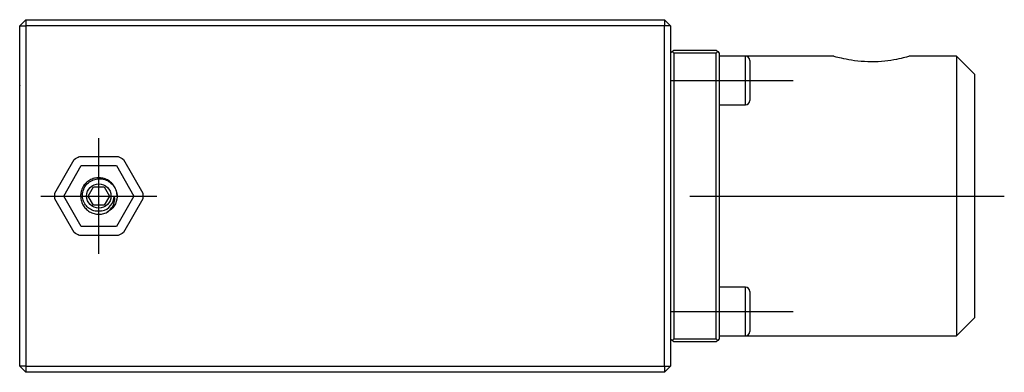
# Model space of a CAD drawing. Header units: inches. Extents: x 366 to 847, y 201 to 600.
# Tile 9 of 15: x 482 to 644, y 433 to 491. Entities that reach past the tile are written whole.
import ezdxf
from ezdxf.lldxf.tags import DXFTag

# ---------------------------------------------------------------- set-up
doc = ezdxf.new("R2010")
doc.units = ezdxf.units.IN
doc.header["$MEASUREMENT"] = 0
doc.layers.add('1', color=7, linetype='Continuous', true_color=0xffffff)
tags = doc.linetypes.add('CENTER', pattern=[2, 1.25, -0.25, 0.25, -0.25]).pattern_tags.tags
tags[10:11] = [DXFTag(74, 4), DXFTag(75, 0), DXFTag(340, '0'), DXFTag(46, 0.0), DXFTag(50, 0.0), DXFTag(44, 0.0), DXFTag(45, 0.0)]
tags[8:9] = [DXFTag(74, 4), DXFTag(75, 0), DXFTag(340, '0'), DXFTag(46, 0.0), DXFTag(50, 0.0), DXFTag(44, 0.0), DXFTag(45, 0.0)]
tags[6:7] = [DXFTag(74, 4), DXFTag(75, 0), DXFTag(340, '0'), DXFTag(46, 0.0), DXFTag(50, 0.0), DXFTag(44, 0.0), DXFTag(45, 0.0)]
tags[4:5] = [DXFTag(74, 4), DXFTag(75, 0), DXFTag(340, '0'), DXFTag(46, 0.0), DXFTag(50, 0.0), DXFTag(44, 0.0), DXFTag(45, 0.0)]

msp = doc.modelspace()

# ---------------------------------------------------------------- linework, layer by layer
at = {"layer": '1', "color": 27}
for p, q in [((483.04, 490.62), (482.04, 489.62)), ((483.04, 490.62), (588.04, 490.62)), ((483.04, 490.62), (483.04, 489.62)), ((588.04, 490.62), (588.04, 489.62)), ((589.04, 489.62), (588.04, 490.62)), ((482.04, 489.62), (483.04, 489.62)), ((482.04, 433.62), (482.04, 489.62)), ((483.04, 489.62), (483.04, 433.62)), ((588.04, 489.62), (483.04, 489.62)), ((588.04, 433.62), (588.04, 489.62)), ((589.04, 489.62), (588.04, 489.62)), ((589.04, 489.62), (589.04, 433.62)), ((491.84, 468.12), (498.25, 468.12)), ((487.81, 462.1), (491.01, 467.65)), ((499.07, 467.65), (502.27, 462.1)), ((493.31, 461.62), (494.18, 463.12)), ((494.18, 463.12), (495.91, 463.12)), ((495.91, 463.12), (496.77, 461.62)), ((494.18, 460.12), (493.31, 461.62)), ((496.77, 461.62), (495.91, 460.12)), ((497.54, 461.62), (497.63, 461.62)), ((491.01, 455.6), (487.81, 461.15)), ((495.91, 460.12), (494.18, 460.12)), ((502.27, 461.15), (499.07, 455.6)), ((498.25, 455.12), (491.84, 455.12)), ((482.04, 433.62), (483.04, 432.62)), ((483.04, 433.62), (482.04, 433.62)), ((483.04, 433.62), (483.04, 432.62)), ((483.04, 433.62), (588.04, 433.62)), ((588.04, 432.62), (483.04, 432.62)), ((588.04, 433.62), (589.04, 433.62)), ((588.04, 432.62), (589.04, 433.62)), ((588.04, 433.62), (588.04, 432.62))]:
    msp.add_line(p, q, dxfattribs=at)
at = {"layer": '1', "color": 251}
for p, q in [((589.29, 485.37), (589.54, 485.62)), ((589.54, 485.62), (596.54, 485.62)), ((596.54, 485.62), (596.79, 485.37)), ((589.04, 485.12), (589.29, 485.37)), ((589.54, 485.12), (589.29, 485.37)), ((596.54, 485.12), (589.54, 485.12)), ((589.54, 485.12), (589.54, 438.12)), ((596.79, 485.37), (596.54, 485.12)), ((596.54, 438.12), (596.54, 485.12)), ((596.79, 485.37), (597.04, 485.12)), ((597.04, 485.12), (597.04, 438.12)), ((601.34, 484.62), (597.04, 484.62)), ((601.34, 476.62), (601.34, 484.62)), ((615.86, 484.62), (601.34, 484.62)), ((636.04, 484.62), (628.27, 484.62)), ((639.04, 481.62), (636.04, 484.62)), ((636.04, 484.62), (636.04, 461.62)), ((602.04, 483.92), (602.04, 477.32)), ((639.04, 461.62), (639.04, 481.62)), ((597.04, 476.62), (601.34, 476.62)), ((636.04, 461.62), (636.04, 438.62)), ((639.04, 441.62), (639.04, 461.62)), ((601.34, 446.62), (597.04, 446.62)), ((601.34, 438.62), (601.34, 446.62)), ((602.04, 445.92), (602.04, 439.32)), ((636.04, 438.62), (639.04, 441.62)), ((589.04, 438.12), (589.29, 437.87)), ((589.29, 437.87), (589.54, 438.12)), ((589.54, 437.62), (589.29, 437.87)), ((589.54, 438.12), (596.54, 438.12)), ((596.54, 437.62), (589.54, 437.62)), ((596.54, 438.12), (596.79, 437.87)), ((596.79, 437.87), (596.54, 437.62)), ((597.04, 438.12), (596.79, 437.87)), ((597.04, 438.62), (601.34, 438.62)), ((601.34, 438.62), (636.04, 438.62))]:
    msp.add_line(p, q, dxfattribs=at)
at = {"layer": '1', "color": 23, "linetype": 'CENTER', "ltscale": 6.666667}
for p, q in [((589.19, 480.62), (609.19, 480.62)), ((589.19, 442.62), (609.19, 442.62))]:
    msp.add_line(p, q, dxfattribs=at)
at = {"layer": '1', "color": 23, "linetype": 'CENTER', "ltscale": 6.35}
for p, q in [((495.04, 452.1), (495.04, 471.15)), ((485.52, 461.62), (504.57, 461.62))]:
    msp.add_line(p, q, dxfattribs=at)
at = {"layer": '1', "color": 252}
for p, q in [((489.27, 461.62), (492.16, 466.62)), ((492.16, 466.62), (497.93, 466.62)), ((497.93, 466.62), (500.82, 461.62)), ((492.16, 456.62), (489.27, 461.62)), ((500.82, 461.62), (497.93, 456.62)), ((497.93, 456.62), (492.16, 456.62))]:
    msp.add_line(p, q, dxfattribs=at)
at = {"layer": '1', "color": 23, "linetype": 'CENTER', "ltscale": 7.385714}
msp.add_line((592.19, 461.62), (643.89, 461.62), dxfattribs=at)
at = {"layer": '1', "color": 27}
msp.add_circle((495.04, 461.62), 2, dxfattribs=at)
at = {"layer": '1', "color": 251}
for centre, start, end in [((601.34, 483.92), 0, 90), ((601.34, 477.32), 270, 360), ((601.34, 445.92), 0, 90), ((601.34, 439.32), 270, 360)]:
    msp.add_arc(centre, 0.7, start, end, dxfattribs=at)
at = {"layer": '1', "color": 27, "extrusion": (0, 0, -1)}
for radius, start, end in [(7.25, 56.2331, 63.7669), (7.25, 116.2331, 123.7669), (7.25, 356.2331, 363.7669), (3, 182.3247, 242.484), (7.25, 176.2331, 183.7669), (7.25, 296.2331, 303.7669), (7.25, 236.2331, 243.7669)]:
    msp.add_arc((-495.04, 461.62), radius, start, end, dxfattribs=at)
at = {"layer": '1', "color": 27}
msp.add_arc((495.04, 461.62), 2.5, -78.7505, 0, dxfattribs=at)
at = {"layer": '1', "color": 251}
msp.add_open_spline([(628.32, 484.62), (628.33, 484.62), (628.3, 484.62), (627.93, 484.5), (626.66, 484.18), (624.82, 483.83), (622.6, 483.65), (620.29, 483.72), (618.24, 484.01), (616.67, 484.36), (615.9, 484.58), (615.76, 484.62), (615.76, 484.62)], degree=3, knots=[0, 0, 0, 0, 0.01642, 0.132217, 0.246915, 0.360252, 0.472381, 0.58433, 0.697261, 0.811524, 0.926812, 1, 1, 1, 1], dxfattribs=at)
at = {"layer": '1', "color": 27}
for points in [[(482.03, 479.84), (482.04, 479.82)], [(482.03, 436.84), (482.04, 436.82)]]:
    msp.add_open_spline(points, degree=1, dxfattribs=at)
for points, knots in [([(498.04, 461.71), (498.04, 461.74), (498.04, 461.77), (498.03, 461.94), (498.01, 462.07), (497.96, 462.34), (497.92, 462.47), (497.83, 462.73), (497.78, 462.85), (497.66, 463.09), (497.59, 463.21), (497.36, 463.54), (497.18, 463.74), (496.87, 464), (496.76, 464.09), (496.53, 464.23), (496.41, 464.29), (496.17, 464.41), (496.04, 464.45), (495.78, 464.53), (495.65, 464.56), (495.38, 464.6), (495.25, 464.62), (494.98, 464.62), (494.84, 464.62), (494.44, 464.57), (494.18, 464.51), (493.67, 464.3), (493.44, 464.17), (493.12, 463.93), (493.01, 463.84), (492.82, 463.65), (492.74, 463.54), (492.57, 463.33), (492.5, 463.22), (492.36, 462.98), (492.31, 462.86), (492.21, 462.61), (492.16, 462.48), (492.1, 462.22), (492.07, 462.08), (492.03, 461.68), (492.04, 461.41), (492.12, 460.87), (492.2, 460.62), (492.37, 460.25), (492.44, 460.13), (492.58, 459.9), (492.66, 459.79), (492.83, 459.59), (492.93, 459.49), (493.13, 459.31), (493.24, 459.22), (493.46, 459.07), (493.57, 459), (493.81, 458.88), (493.94, 458.83), (494.32, 458.7), (494.59, 458.64), (495.13, 458.61), (495.4, 458.63), (495.8, 458.71), (495.93, 458.75), (496.18, 458.84), (496.31, 458.9), (496.43, 458.96)], [0, 0, 0, 0, 0.006484, 0.006484, 0.032629, 0.032629, 0.058774, 0.058774, 0.084919, 0.084919, 0.111065, 0.111065, 0.163355, 0.163355, 0.1895, 0.1895, 0.215645, 0.215645, 0.24179, 0.24179, 0.267936, 0.267936, 0.294081, 0.294081, 0.320226, 0.320226, 0.372516, 0.372516, 0.424807, 0.424807, 0.450952, 0.450952, 0.477097, 0.477097, 0.503242, 0.503242, 0.529387, 0.529387, 0.555532, 0.555532, 0.581677, 0.581677, 0.633968, 0.633968, 0.686258, 0.686258, 0.712403, 0.712403, 0.738548, 0.738548, 0.764694, 0.764694, 0.790839, 0.790839, 0.816984, 0.816984, 0.843129, 0.843129, 0.895419, 0.895419, 0.94771, 0.94771, 0.973855, 0.973855, 1, 1, 1, 1]), ([(495.53, 459.17), (495.31, 459.12), (495.09, 459.09), (494.86, 459.1), (494.59, 459.11), (494.3, 459.17), (494.04, 459.26), (493.78, 459.37), (493.52, 459.51), (493.3, 459.69), (493.08, 459.88), (492.89, 460.11), (492.74, 460.36), (492.59, 460.6), (492.48, 460.88), (492.42, 461.16), (492.36, 461.46), (492.34, 461.76), (492.38, 462.06), (492.42, 462.35), (492.51, 462.64), (492.64, 462.91), (492.77, 463.19), (492.96, 463.44), (493.17, 463.66), (493.39, 463.87), (493.65, 464.05), (493.92, 464.18), (494.21, 464.32), (494.51, 464.41), (494.82, 464.44), (495.14, 464.48), (495.46, 464.46), (495.77, 464.39), (496.08, 464.32), (496.38, 464.2), (496.65, 464.03), (496.92, 463.86), (497.17, 463.64), (497.38, 463.39), (497.58, 463.14), (497.75, 462.85), (497.86, 462.55), (497.98, 462.21), (498.04, 461.85), (498.04, 461.5)], [0, 0, 0, 0, 0.049312, 0.049312, 0.049312, 0.110953, 0.110953, 0.110953, 0.174038, 0.174038, 0.174038, 0.238069, 0.238069, 0.238069, 0.302246, 0.302246, 0.302246, 0.368328, 0.368328, 0.368328, 0.433876, 0.433876, 0.433876, 0.501542, 0.501542, 0.501542, 0.569204, 0.569204, 0.569204, 0.638082, 0.638082, 0.638082, 0.708097, 0.708097, 0.708097, 0.777914, 0.777914, 0.777914, 0.849943, 0.849943, 0.849943, 0.921423, 0.921423, 0.921423, 1, 1, 1, 1]), ([(496.43, 458.96), (496.7, 459.15), (496.93, 459.38), (497.13, 459.65), (497.32, 459.92), (497.47, 460.22), (497.56, 460.54), (497.65, 460.85), (497.67, 461.17), (497.64, 461.48), (497.64, 461.53), (497.63, 461.57), (497.63, 461.62)], [0, 0, 0, 0, 0.319557, 0.319557, 0.319557, 0.646423, 0.646423, 0.646423, 0.954578, 0.954578, 0.954578, 1, 1, 1, 1])]:
    msp.add_open_spline(points, degree=3, knots=knots, dxfattribs=at)

doc.saveas('drawing.dxf')
